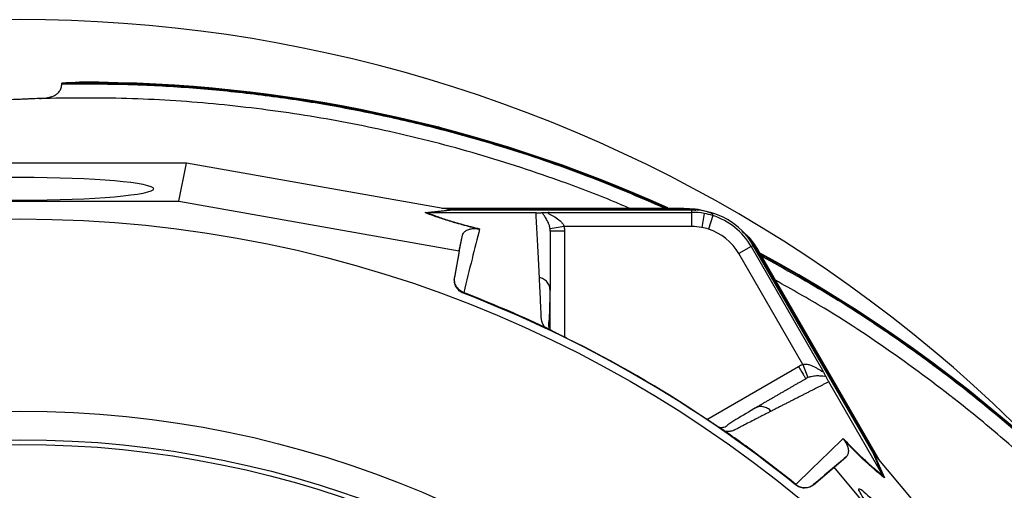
# Model space of a CAD drawing. Header units: millimetres. Extents: x 657 to 1271, y 1189 to 1929.
# Tile 14 of 15: x 957 to 1164, y 1830 to 1929. Entities that reach past the tile are written whole.
import ezdxf

# ---------------------------------------------------------------- set-up
doc = ezdxf.new("R2010")
doc.units = ezdxf.units.MM

msp = doc.modelspace()

# ---------------------------------------------------------------- linework, layer by layer
at = {"color": 7, "linetype": 'Continuous', "lineweight": 25}
for p, q in [((965.42, 1915.48), (965.42, 1915.62)), ((1044.57, 1906.36), (1044.62, 1906.48)), ((1044.62, 1906.48), (1045.47, 1906.13)), ((991.69, 1898.78), (921.79, 1898.78)), ((990.08, 1890.73), (991.69, 1898.78)), ((1047, 1888.99), (991.69, 1898.78)), ((923.4, 1890.73), (990.08, 1890.73)), ((990.08, 1890.73), (1049.17, 1880.27)), ((1041.96, 1888.34), (1047.31, 1888.93)), ((1047.88, 1888.88), (1042.54, 1888.29)), ((1065.34, 1888.29), (1042.55, 1888.29)), ((1045.52, 1889.25), (1096.46, 1889.25)), ((1046.71, 1889.04), (1096.46, 1889.04)), ((1098.19, 1888.88), (1047.88, 1888.88)), ((1068.13, 1888.39), (1098.19, 1888.39)), ((1096.46, 1889.25), (1096.46, 1889.04)), ((1098.19, 1888.39), (1098.19, 1888.88)), ((1100.77, 1888.16), (1100.23, 1885.21)), ((1102.57, 1887.71), (1101.66, 1884.85)), ((1071.26, 1885.39), (1068.3, 1884.93)), ((1098.19, 1885.39), (1071.26, 1885.39)), ((1049.17, 1880.27), (1049.83, 1883.58)), ((1110.67, 1881.19), (1111.09, 1881.43)), ((1136.25, 1837.86), (1111.09, 1881.43)), ((1049.17, 1880.27), (1048.17, 1874.67)), ((1110.67, 1881.19), (1108.07, 1879.69)), ((1121.54, 1856.36), (1108.07, 1879.69)), ((1110.67, 1881.19), (1125.7, 1855.15)), ((1112.28, 1880.12), (1112.09, 1880.01)), ((1112.09, 1880.01), (1136.97, 1836.92)), ((1112.28, 1880.12), (1137.75, 1836)), ((1048.17, 1874.67), (1048.2, 1874.79)), ((1050.08, 1871.48), (1050.05, 1871.34)), ((1068.34, 1871.94), (1068.26, 1872.38)), ((1068.34, 1863.61), (1068.34, 1871.77)), ((1067.67, 1863.95), (1067.6, 1864)), ((1121.54, 1856.36), (1122.62, 1853.57)), ((1138.4, 1832.95), (1127.01, 1852.68)), ((1111.77, 1847.26), (1111.35, 1847.11)), ((1104.84, 1842.49), (1104.76, 1842.54)), ((1138.41, 1832.94), (1136.25, 1837.86)), ((1128.15, 1834.67), (1130.68, 1836.89)), ((1136.58, 1837.39), (1138.74, 1832.46)), ((1136.78, 1837.15), (1172.91, 1794.15)), ((1123.79, 1831.01), (1128.15, 1834.67)), ((1166.75, 1788.73), (1128.15, 1834.67)), ((1119.98, 1830.97), (1120.08, 1831.07)), ((1123.89, 1831.09), (1123.79, 1831.01))]:
    msp.add_line(p, q, dxfattribs=at)
at = {"color": 8, "linetype": 'Continuous', "lineweight": 25}
for p, q in [((1071.34, 1884.4), (1071.34, 1862.1)), ((1068.24, 1867.56), (1068.34, 1867.67)), ((1101.32, 1844.78), (1120.64, 1855.94))]:
    msp.add_line(p, q, dxfattribs=at)
at = {"color": 7, "linetype": 'Continuous', "lineweight": 25, "flags": 128}
for points in [[(1096.46, 1889.04), (1098.82, 1888.88), (1098.99, 1888.86)], [(1110.67, 1882.12), (1110.78, 1881.98), (1112.09, 1880.01)]]:
    msp.add_lwpolyline(points, dxfattribs=at)
at = {"color": 7, "linetype": 'Continuous', "lineweight": 25}
for radius in [258.01, 217.51, 211.5, 210.51]:
    msp.add_circle((956.74, 1628.99), radius, dxfattribs=at)
for centre, radius, start, end in [((956.74, 1628.99), 300, 43.6693, 246.6797), ((969.74, 1614.81), 300.84, 65.8852, 90.8238), ((969.74, 1614.81), 301, 65.7989, 90.0952), ((1098.19, 1873.99), 14.9, 30, 90), ((1098.19, 1873.99), 14.4, 79.7042, 90), ((1098.19, 1873.99), 14.4, 72.3214, 79.7042), ((1098.19, 1873.99), 14.4, 30, 72.3214), ((1098.19, 1873.99), 11.4, 79.7042, 90), ((1098.19, 1873.99), 11.4, 72.3214, 79.7042), ((1098.19, 1873.99), 11.4, 30, 72.3214), ((969.74, 1614.81), 301, 3.998, 61.7441), ((969.74, 1614.81), 300.84, 3.998, 61.5984), ((956.74, 1628.99), 259.7, 51.0565, 68.9435)]:
    msp.add_arc(centre, radius, start, end, dxfattribs=at)
for centre, major_axis, ratio in [((956.74, 1893.35), (28, 0), 0.087489), ((1139.49, 1822.84), (-6.12, 7.29), 0.088975)]:
    msp.add_ellipse(centre, major_axis=major_axis, ratio=ratio, dxfattribs=at)
for centre, major_axis, start_param, end_param in [((1048.54, 1888.99), (17.02, -2.99), 4.624766, 4.642972), ((1136.01, 1838.48), (-11.1, 13.24), 1.640213, 1.658419)]:
    msp.add_ellipse(centre, major_axis=major_axis, ratio=0.015428, start_param=start_param, end_param=end_param, dxfattribs=at)
for points, knots in [([(960.71, 1912.38), (961.26, 1912.41), (961.8, 1912.45), (962.56, 1912.58), (962.81, 1912.63), (963.3, 1912.77), (963.54, 1912.85), (963.99, 1913.06), (964.21, 1913.19), (964.6, 1913.5), (964.77, 1913.68), (965.08, 1914.11), (965.2, 1914.36), (965.33, 1914.76), (965.36, 1914.9), (965.41, 1915.19), (965.42, 1915.34), (965.42, 1915.48)], [0, 0, 0, 0, 0.25, 0.25, 0.375, 0.375, 0.5, 0.5, 0.625, 0.625, 0.75, 0.75, 0.875, 0.875, 0.9375, 0.9375, 1, 1, 1, 1]), ([(969.24, 1915.81), (969.24, 1915.8), (969.16, 1915.78), (968.91, 1915.76), (968.81, 1915.75), (968.56, 1915.74), (968.41, 1915.73), (967.92, 1915.71), (967.52, 1915.69), (966.81, 1915.67), (966.55, 1915.66), (966.01, 1915.64), (965.72, 1915.63), (965.42, 1915.62)], [0, 0, 0, 0, 0.25, 0.25, 0.375, 0.375, 0.5, 0.5, 0.75, 0.75, 0.875, 0.875, 1, 1, 1, 1]), ([(960.71, 1912.38), (960.07, 1912.35), (959.42, 1912.32), (958.43, 1912.28), (958.09, 1912.26), (957.41, 1912.23), (957.08, 1912.22), (956.07, 1912.17), (955.4, 1912.15), (954.08, 1912.09), (953.41, 1912.06), (952.78, 1912.04)], [0, 0, 0, 0, 0.25, 0.25, 0.375, 0.375, 0.5, 0.5, 0.75, 0.75, 1, 1, 1, 1]), ([(1052.96, 1884.94), (1052.32, 1885.1), (1051.7, 1885.26), (1050.52, 1885.57), (1049.94, 1885.73), (1048.3, 1886.18), (1047.31, 1886.47), (1045.95, 1886.9), (1045.52, 1887.04), (1044.7, 1887.31), (1044.31, 1887.45), (1043.21, 1887.84), (1042.55, 1888.09), (1041.96, 1888.34)], [0, 0, 0, 0, 0.125, 0.125, 0.25, 0.25, 0.5, 0.5, 0.625, 0.625, 0.75, 0.75, 1, 1, 1, 1]), ([(1042.55, 1888.29), (1043.13, 1888.04), (1043.78, 1887.79), (1044.87, 1887.4), (1045.26, 1887.26), (1046.07, 1886.99), (1046.5, 1886.85), (1047.85, 1886.43), (1048.84, 1886.14), (1051, 1885.54), (1052.18, 1885.24), (1053.46, 1884.92)], [0, 0, 0, 0, 0.25, 0.25, 0.375, 0.375, 0.5, 0.5, 0.75, 0.75, 1, 1, 1, 1]), ([(1065.34, 1888.29), (1065.51, 1888.29), (1065.67, 1888.29), (1065.94, 1888.3), (1066.06, 1888.3), (1066.26, 1888.31), (1066.35, 1888.32), (1066.51, 1888.33), (1066.58, 1888.33), (1066.65, 1888.34)], [0, 0, 0, 0, 0.25, 0.25, 0.5, 0.5, 0.75, 0.75, 1, 1, 1, 1]), ([(1066.05, 1874.69), (1066.04, 1874.93), (1066.02, 1875.4), (1065.98, 1876.1), (1065.95, 1876.79), (1065.91, 1877.48), (1065.88, 1878.16), (1065.84, 1878.84), (1065.81, 1879.51), (1065.77, 1880.17), (1065.74, 1880.83), (1065.7, 1881.48), (1065.67, 1882.13), (1065.63, 1882.77), (1065.6, 1883.4), (1065.57, 1884.03), (1065.53, 1884.66), (1065.5, 1885.28), (1065.47, 1885.89), (1065.43, 1886.5), (1065.4, 1887.1), (1065.37, 1887.7), (1065.35, 1888.09), (1065.34, 1888.29)], [0, 0, 0, 0, 0.045336, 0.090894, 0.136674, 0.182678, 0.228907, 0.275362, 0.322044, 0.368954, 0.416093, 0.463462, 0.511063, 0.558896, 0.606962, 0.655262, 0.703798, 0.752569, 0.801578, 0.850824, 0.900309, 0.950034, 1, 1, 1, 1]), ([(1066.65, 1888.34), (1066.72, 1888.34), (1066.81, 1888.35), (1067.01, 1888.36), (1067.12, 1888.36), (1067.38, 1888.37), (1067.52, 1888.38), (1067.81, 1888.38), (1067.97, 1888.39), (1068.13, 1888.39)], [0, 0, 0, 0, 0.25, 0.25, 0.5, 0.5, 0.75, 0.75, 1, 1, 1, 1]), ([(1068.3, 1884.93), (1068.26, 1885.17), (1068.21, 1885.39), (1068.08, 1885.8), (1068.01, 1885.99), (1067.78, 1886.52), (1067.61, 1886.83), (1067.29, 1887.36), (1067.13, 1887.59), (1066.84, 1888), (1066.72, 1888.18), (1066.65, 1888.34)], [0, 0, 0, 0, 0.125, 0.125, 0.25, 0.25, 0.5, 0.5, 0.75, 0.75, 1, 1, 1, 1]), ([(1068.13, 1888.39), (1068.05, 1888.39), (1067.98, 1888.38), (1067.87, 1888.35), (1067.84, 1888.32), (1067.86, 1888.25), (1067.9, 1888.21), (1068.02, 1888.13), (1068.1, 1888.09), (1068.35, 1887.95), (1068.53, 1887.86), (1068.92, 1887.66), (1069.11, 1887.55), (1069.69, 1887.2), (1070.08, 1886.93), (1070.6, 1886.44), (1070.77, 1886.26), (1070.99, 1885.96), (1071.05, 1885.85), (1071.17, 1885.63), (1071.22, 1885.51), (1071.26, 1885.39)], [0, 0, 0, 0, 0.0625, 0.0625, 0.125, 0.125, 0.1875, 0.1875, 0.25, 0.25, 0.375, 0.375, 0.5, 0.5, 0.75, 0.75, 0.875, 0.875, 0.9375, 0.9375, 1, 1, 1, 1]), ([(1096.46, 1889.25), (1098.08, 1889.19), (1100.23, 1889.12), (1102.16, 1888.24), (1102.64, 1888.03)], [0, 0, 0, 0, 0.7521447, 1, 1, 1, 1]), ([(1098.19, 1885.39), (1098.19, 1885.74), (1098.19, 1886.11), (1098.19, 1886.84), (1098.19, 1887.18), (1098.19, 1887.77), (1098.19, 1888), (1098.19, 1888.3), (1098.19, 1888.38), (1098.19, 1888.39)], [0, 0, 0, 0, 0.25, 0.25, 0.5, 0.5, 0.75, 0.75, 1, 1, 1, 1]), ([(1049.83, 1883.58), (1049.86, 1883.73), (1049.92, 1883.89), (1050.13, 1884.18), (1050.27, 1884.32), (1050.54, 1884.51), (1050.65, 1884.57), (1050.89, 1884.69), (1051.02, 1884.75), (1051.26, 1884.83), (1051.35, 1884.85), (1051.54, 1884.9), (1051.65, 1884.92), (1051.89, 1884.96), (1052.03, 1884.97), (1052.29, 1884.98), (1052.38, 1884.98), (1052.56, 1884.98), (1052.62, 1884.98), (1052.77, 1884.97), (1052.85, 1884.96), (1052.96, 1884.94)], [0, 0, 0, 0, 0.25, 0.25, 0.5, 0.5, 0.625, 0.625, 0.75, 0.75, 0.8125, 0.8125, 0.875, 0.875, 0.9375, 0.9375, 0.96875, 0.96875, 0.984375, 0.984375, 1, 1, 1, 1]), ([(1053.46, 1884.92), (1052.95, 1882.88), (1052.41, 1880.75), (1051.29, 1876.28), (1050.71, 1873.94), (1050.1, 1871.47)], [0, 0, 0, 0, 0.5, 0.5, 1, 1, 1, 1]), ([(1068.34, 1884.4), (1068.34, 1884.18), (1068.34, 1883.72), (1068.34, 1883.03), (1068.34, 1882.33), (1068.34, 1881.63), (1068.34, 1880.92), (1068.34, 1880.21), (1068.34, 1879.49), (1068.34, 1878.76), (1068.34, 1878.03), (1068.34, 1877.29), (1068.34, 1876.54), (1068.34, 1875.79), (1068.34, 1875.03), (1068.34, 1874.27), (1068.34, 1873.5), (1068.34, 1872.73), (1068.34, 1872.2), (1068.34, 1871.94)], [0, 0, 0, 0, 0.061953, 0.123509, 0.18467, 0.245435, 0.305808, 0.365787, 0.425376, 0.484574, 0.543383, 0.601804, 0.659839, 0.717488, 0.774754, 0.831636, 0.888137, 0.944258, 1, 1, 1, 1]), ([(1071.34, 1884.4), (1070.94, 1884.4), (1070.55, 1884.4), (1069.82, 1884.4), (1069.49, 1884.4), (1068.94, 1884.4), (1068.71, 1884.4), (1068.41, 1884.4), (1068.34, 1884.4), (1068.34, 1884.4)], [0, 0, 0, 0, 0.25, 0.25, 0.5, 0.5, 0.75, 0.75, 1, 1, 1, 1]), ([(1108.69, 1884.43), (1108.92, 1884.25), (1110.44, 1883.14), (1111.43, 1881.5), (1112.28, 1880.12)], [0, 0, 0, 0, 0.153545, 1, 1, 1, 1]), ([(1050.05, 1871.34), (1049.72, 1871.47), (1049.43, 1871.65), (1048.9, 1872.1), (1048.68, 1872.37), (1048.43, 1872.82), (1048.36, 1872.98), (1048.24, 1873.3), (1048.2, 1873.47), (1048.11, 1873.98), (1048.11, 1874.33), (1048.17, 1874.67)], [0, 0, 0, 0, 0.25, 0.25, 0.5, 0.5, 0.625, 0.625, 0.75, 0.75, 1, 1, 1, 1]), ([(1050.08, 1871.48), (1049.75, 1871.61), (1049.46, 1871.78), (1048.93, 1872.24), (1048.71, 1872.51), (1048.46, 1872.96), (1048.39, 1873.11), (1048.27, 1873.43), (1048.23, 1873.6), (1048.17, 1873.94), (1048.16, 1874.11), (1048.16, 1874.45), (1048.17, 1874.62), (1048.2, 1874.79)], [0, 0, 0, 0, 0.25, 0.25, 0.5, 0.5, 0.625, 0.625, 0.75, 0.75, 0.875, 0.875, 1, 1, 1, 1]), ([(1067.13, 1864.21), (1067.09, 1864.27), (1067.02, 1864.4), (1066.92, 1864.58), (1066.83, 1864.75), (1066.76, 1864.92), (1066.69, 1865.09), (1066.63, 1865.25), (1066.58, 1865.41), (1066.53, 1865.57), (1066.49, 1865.76), (1066.46, 1866.01), (1066.44, 1866.38), (1066.42, 1866.82), (1066.4, 1867.32), (1066.36, 1868.14), (1066.31, 1869.27), (1066.25, 1870.67), (1066.18, 1872.04), (1066.12, 1873.38), (1066.07, 1874.25), (1066.05, 1874.69)], [0, 0, 0, 0, 0.013423, 0.026738, 0.039956, 0.053088, 0.066144, 0.079134, 0.09207, 0.104963, 0.117824, 0.141662, 0.172831, 0.217057, 0.263491, 0.312127, 0.449156, 0.58733, 0.723761, 0.861313, 1, 1, 1, 1]), ([(1068.19, 1863.93), (1068.14, 1864.06), (1067.95, 1864.63), (1068.13, 1865.36), (1068.18, 1866.34), (1068.26, 1867.78), (1068.29, 1869.8), (1068.3, 1871.49), (1068.3, 1872.39)], [0, 0, 0, 0, 0.038407, 0.157587, 0.27726, 0.405507, 0.68637, 1, 1, 1, 1]), ([(1067.6, 1864), (1067.57, 1864.01), (1067.53, 1864.03), (1067.45, 1864.06), (1067.38, 1864.1), (1067.3, 1864.13), (1067.21, 1864.17), (1067.15, 1864.2), (1067.13, 1864.21)], [0, 0, 0, 0, 0.160202, 0.321039, 0.484027, 0.650625, 0.822199, 1, 1, 1, 1]), ([(1071.86, 1861.84), (1071.78, 1861.87), (1071.64, 1861.95), (1071.42, 1862.05), (1071.21, 1862.16), (1071, 1862.26), (1070.79, 1862.37), (1070.59, 1862.47), (1070.38, 1862.57), (1070.18, 1862.67), (1069.98, 1862.77), (1069.72, 1862.9), (1069.42, 1863.06), (1069.07, 1863.23), (1068.74, 1863.4), (1068.44, 1863.55), (1068.16, 1863.7), (1067.9, 1863.83), (1067.75, 1863.91), (1067.67, 1863.95)], [0, 0, 0, 0, 0.043919, 0.087472, 0.13073, 0.173768, 0.216664, 0.259492, 0.30233, 0.345255, 0.388344, 0.431671, 0.51489, 0.596546, 0.677156, 0.757259, 0.837405, 0.91814, 1, 1, 1, 1]), ([(1071.86, 1861.84), (1071.45, 1862.04), (1070.62, 1862.45), (1069.45, 1863.04), (1068.53, 1863.5), (1068.19, 1863.69), (1068.07, 1863.75)], [0, 0, 0, 0, 0.272035, 0.551471, 0.845021, 1, 1, 1, 1]), ([(1121.54, 1856.36), (1121.78, 1856.42), (1122.03, 1856.42), (1122.53, 1856.38), (1122.77, 1856.32), (1123.46, 1856.11), (1123.89, 1855.91), (1124.48, 1855.58), (1124.67, 1855.47), (1125.04, 1855.24), (1125.21, 1855.12), (1125.45, 1854.98), (1125.53, 1854.93), (1125.66, 1854.87), (1125.72, 1854.85), (1125.78, 1854.87), (1125.79, 1854.91), (1125.76, 1855.01), (1125.73, 1855.08), (1125.7, 1855.15)], [0, 0, 0, 0, 0.125, 0.125, 0.25, 0.25, 0.5, 0.5, 0.625, 0.625, 0.75, 0.75, 0.8125, 0.8125, 0.875, 0.875, 0.9375, 0.9375, 1, 1, 1, 1]), ([(1120.64, 1855.94), (1120.84, 1855.6), (1121.03, 1855.26), (1121.4, 1854.63), (1121.56, 1854.34), (1121.84, 1853.86), (1121.95, 1853.67), (1122.1, 1853.41), (1122.14, 1853.34), (1122.14, 1853.34)], [0, 0, 0, 0, 0.25, 0.25, 0.5, 0.5, 0.75, 0.75, 1, 1, 1, 1]), ([(1126.39, 1853.85), (1126.36, 1853.91), (1126.32, 1853.99), (1126.23, 1854.17), (1126.18, 1854.27), (1126.06, 1854.49), (1125.99, 1854.62), (1125.85, 1854.88), (1125.77, 1855.01), (1125.7, 1855.15)], [0, 0, 0, 0, 0.25, 0.25, 0.5, 0.5, 0.75, 0.75, 1, 1, 1, 1]), ([(1111.35, 1847.11), (1111.56, 1847.23), (1111.99, 1847.48), (1112.63, 1847.84), (1113.26, 1848.21), (1113.88, 1848.57), (1114.5, 1848.93), (1115.12, 1849.28), (1115.73, 1849.64), (1116.34, 1849.99), (1116.94, 1850.33), (1117.53, 1850.68), (1118.13, 1851.02), (1118.72, 1851.36), (1119.3, 1851.7), (1119.88, 1852.03), (1120.45, 1852.36), (1121.02, 1852.69), (1121.59, 1853.02), (1121.96, 1853.23), (1122.14, 1853.34)], [0, 0, 0, 0, 0.052635, 0.105608, 0.158921, 0.212573, 0.266566, 0.320902, 0.37558, 0.430604, 0.485973, 0.541688, 0.597751, 0.654162, 0.710923, 0.768034, 0.825496, 0.883311, 0.941478, 1, 1, 1, 1]), ([(1127.01, 1852.68), (1126.81, 1852.58), (1126.43, 1852.39), (1125.83, 1852.09), (1125.24, 1851.79), (1124.64, 1851.48), (1124.03, 1851.17), (1123.41, 1850.86), (1122.79, 1850.55), (1122.17, 1850.23), (1121.54, 1849.91), (1120.9, 1849.58), (1120.25, 1849.25), (1119.6, 1848.92), (1118.95, 1848.59), (1118.28, 1848.25), (1117.62, 1847.91), (1116.94, 1847.56), (1116.26, 1847.21), (1115.57, 1846.86), (1115.11, 1846.62), (1114.87, 1846.5)], [0, 0, 0, 0, 0.055211, 0.110128, 0.164753, 0.219086, 0.273129, 0.326884, 0.38035, 0.43353, 0.486425, 0.539036, 0.591365, 0.643413, 0.695181, 0.746671, 0.797884, 0.848822, 0.899487, 0.949879, 1, 1, 1, 1]), ([(1126.39, 1853.85), (1126.22, 1853.83), (1126.01, 1853.84), (1125.51, 1853.88), (1125.23, 1853.91), (1124.6, 1853.92), (1124.26, 1853.92), (1123.69, 1853.85), (1123.48, 1853.82), (1123.06, 1853.72), (1122.84, 1853.66), (1122.62, 1853.57)], [0, 0, 0, 0, 0.25, 0.25, 0.5, 0.5, 0.75, 0.75, 0.875, 0.875, 1, 1, 1, 1]), ([(1126.39, 1853.85), (1126.45, 1853.72), (1126.52, 1853.59), (1126.66, 1853.32), (1126.71, 1853.22), (1126.8, 1853.04), (1126.84, 1852.98), (1126.91, 1852.85), (1126.96, 1852.77), (1127, 1852.7)], [0, 0, 0, 0, 0.5, 0.5, 0.75, 0.75, 0.875, 0.875, 1, 1, 1, 1]), ([(1111.76, 1847.3), (1110.3, 1846.43), (1108.24, 1845.2), (1105.99, 1843.88), (1105.18, 1843.04), (1104.37, 1842.99), (1104.08, 1842.97)], [0, 0, 0, 0, 0.578265, 0.819399, 0.935238, 1, 1, 1, 1]), ([(1114.87, 1846.5), (1114.66, 1846.39), (1114.22, 1846.17), (1113.56, 1845.83), (1112.89, 1845.49), (1112.22, 1845.14), (1111.34, 1844.69), (1110.24, 1844.12), (1109.12, 1843.54), (1108.2, 1843.06), (1107.66, 1842.78), (1107.26, 1842.57), (1107.02, 1842.47), (1106.8, 1842.38), (1106.57, 1842.31), (1106.3, 1842.26), (1105.98, 1842.22), (1105.64, 1842.19), (1105.39, 1842.19), (1105.26, 1842.19)], [0, 0, 0, 0, 0.077777, 0.1552, 0.232272, 0.308995, 0.385372, 0.530526, 0.674474, 0.747423, 0.819615, 0.846383, 0.869761, 0.889755, 0.906383, 0.929523, 0.9528, 0.976272, 1, 1, 1, 1]), ([(1104.76, 1842.54), (1104.73, 1842.57), (1104.65, 1842.61), (1104.52, 1842.69), (1104.39, 1842.77), (1104.26, 1842.86), (1104.11, 1842.95), (1103.97, 1843.05), (1103.81, 1843.15), (1103.65, 1843.25), (1103.49, 1843.36), (1103.32, 1843.47), (1103.14, 1843.58), (1102.96, 1843.7), (1102.71, 1843.86), (1102.4, 1844.07), (1102.02, 1844.32), (1101.63, 1844.58), (1101.24, 1844.84), (1100.97, 1845.02), (1100.84, 1845.1)], [0, 0, 0, 0, 0.044249, 0.088103, 0.131644, 0.174954, 0.21812, 0.261226, 0.304357, 0.347601, 0.391041, 0.434763, 0.478847, 0.523375, 0.568424, 0.654803, 0.740537, 0.826241, 0.912528, 1, 1, 1, 1]), ([(1105.26, 1842.19), (1105.23, 1842.22), (1105.17, 1842.26), (1105.08, 1842.32), (1104.99, 1842.38), (1104.91, 1842.44), (1104.86, 1842.48), (1104.84, 1842.49)], [0, 0, 0, 0, 0.212576, 0.416535, 0.614103, 0.807726, 1, 1, 1, 1]), ([(1120.06, 1831.08), (1121.89, 1832.84), (1123.63, 1834.51), (1126.94, 1837.72), (1128.52, 1839.25), (1130.03, 1840.71)], [0, 0, 0, 0, 0.5, 0.5, 1, 1, 1, 1]), ([(1130.03, 1840.71), (1130.94, 1839.76), (1131.8, 1838.89), (1133.4, 1837.32), (1134.14, 1836.61), (1135.18, 1835.65), (1135.51, 1835.35), (1136.16, 1834.78), (1136.47, 1834.52), (1137.36, 1833.77), (1137.9, 1833.33), (1138.4, 1832.95)], [0, 0, 0, 0, 0.25, 0.25, 0.5, 0.5, 0.625, 0.625, 0.75, 0.75, 1, 1, 1, 1]), ([(1130.3, 1840.29), (1130.36, 1840.21), (1130.41, 1840.14), (1130.5, 1840.01), (1130.53, 1839.96), (1130.62, 1839.81), (1130.67, 1839.72), (1130.79, 1839.49), (1130.84, 1839.37), (1130.93, 1839.14), (1130.97, 1839.04), (1131.02, 1838.85), (1131.05, 1838.76), (1131.1, 1838.52), (1131.12, 1838.37), (1131.13, 1838.1), (1131.13, 1837.98), (1131.1, 1837.65), (1131.05, 1837.46), (1130.9, 1837.13), (1130.8, 1837), (1130.68, 1836.89)], [0, 0, 0, 0, 0.015625, 0.015625, 0.03125, 0.03125, 0.0625, 0.0625, 0.125, 0.125, 0.1875, 0.1875, 0.25, 0.25, 0.375, 0.375, 0.5, 0.5, 0.75, 0.75, 1, 1, 1, 1]), ([(1138.74, 1832.46), (1138.23, 1832.85), (1137.68, 1833.29), (1136.79, 1834.05), (1136.48, 1834.32), (1135.83, 1834.9), (1135.5, 1835.2), (1134.45, 1836.16), (1133.7, 1836.88), (1132.49, 1838.07), (1132.06, 1838.49), (1131.2, 1839.36), (1130.76, 1839.82), (1130.3, 1840.29)], [0, 0, 0, 0, 0.25, 0.25, 0.375, 0.375, 0.5, 0.5, 0.75, 0.75, 0.875, 0.875, 1, 1, 1, 1]), ([(1123.79, 1831.01), (1123.53, 1830.79), (1123.23, 1830.61), (1122.58, 1830.37), (1122.24, 1830.31), (1121.72, 1830.3), (1121.55, 1830.32), (1121.21, 1830.37), (1121.04, 1830.42), (1120.55, 1830.59), (1120.25, 1830.75), (1119.98, 1830.97)], [0, 0, 0, 0, 0.25, 0.25, 0.5, 0.5, 0.625, 0.625, 0.75, 0.75, 1, 1, 1, 1]), ([(1120.08, 1831.07), (1120.35, 1830.85), (1120.65, 1830.68), (1121.31, 1830.45), (1121.65, 1830.39), (1122.17, 1830.4), (1122.34, 1830.42), (1122.68, 1830.48), (1122.84, 1830.52), (1123.17, 1830.64), (1123.32, 1830.72), (1123.61, 1830.89), (1123.75, 1830.99), (1123.89, 1831.09)], [0, 0, 0, 0, 0.25, 0.25, 0.5, 0.5, 0.625, 0.625, 0.75, 0.75, 0.875, 0.875, 1, 1, 1, 1])]:
    msp.add_open_spline(points, degree=3, knots=knots, dxfattribs=at)
at = {"color": 8, "linetype": 'Continuous', "lineweight": 25}
for points, knots in [([(965.42, 1915.48), (971.12, 1915.48), (981.15, 1915.46), (995.45, 1914.5), (1008.35, 1913.13), (1021.2, 1911.19), (1033.81, 1908.72), (1046.11, 1905.76), (1060.17, 1901.75), (1075.77, 1896.47), (1087.07, 1891.61), (1092.56, 1889.25)], [0, 0, 0, 0, 0.130833, 0.229675, 0.328517, 0.428099, 0.52768, 0.622894, 0.718108, 0.862918, 1, 1, 1, 1]), ([(1084.99, 1889.25), (1083.93, 1889.71), (1079.04, 1891.84), (1068.06, 1895.94), (1051.95, 1901.19), (1033.71, 1905.78), (1015.51, 1909.18), (997.42, 1911.41), (979.11, 1912.61), (966.86, 1912.46), (960.71, 1912.38)], [0, 0, 0, 0, 0.027068, 0.125635, 0.275848, 0.42606, 0.568196, 0.711675, 0.855156, 1, 1, 1, 1]), ([(1112.79, 1879.22), (1117.77, 1876.46), (1126.37, 1871.68), (1138.1, 1864.06), (1150.02, 1855.67), (1163.18, 1845.3), (1177.36, 1832.61), (1190.79, 1818.95), (1203.37, 1804.44), (1214.96, 1789.22), (1224.38, 1775.06), (1231.99, 1762.18), (1239.13, 1748.8), (1246.49, 1732.99), (1253.58, 1714.75), (1259.43, 1696.21), (1263.56, 1679.47), (1266.4, 1664.58), (1268.29, 1651.56), (1269.62, 1638.41), (1270.38, 1625.12), (1270.63, 1609.58), (1270, 1591.79), (1268.26, 1574.05), (1265.6, 1556.44), (1262.03, 1538.98), (1257.37, 1521.73), (1252.48, 1506.8), (1247.7, 1494.05), (1242.36, 1481.45), (1236.45, 1469.01), (1229.44, 1455.76), (1221.16, 1441.79), (1211.45, 1427.26), (1200.85, 1413.13), (1189.39, 1399.5), (1176.98, 1386.31), (1163.73, 1373.76), (1152.05, 1363.78), (1142.24, 1356.36), (1137.39, 1352.54), (1134.96, 1350.64)], [0, 0, 0, 0, 0.027045, 0.046713, 0.06638, 0.096291, 0.126202, 0.156707, 0.187212, 0.21736, 0.247508, 0.26794, 0.288373, 0.319532, 0.350692, 0.38125, 0.411808, 0.432523, 0.453237, 0.474266, 0.495295, 0.51642, 0.548095, 0.579769, 0.60101, 0.632684, 0.664358, 0.68581, 0.707262, 0.729025, 0.750788, 0.772651, 0.80017, 0.827893, 0.855616, 0.88403, 0.912444, 0.941565, 0.970686, 0.985344, 1, 1, 1, 1]), ([(1068.26, 1872.38), (1068.24, 1872.54), (1068.18, 1873.01), (1067.73, 1873.72), (1066.99, 1874.38), (1066.36, 1874.59), (1066.05, 1874.69)], [0, 0, 0, 0, 0.1405892, 0.4323865, 0.7241838, 1, 1, 1, 1]), ([(1133.07, 1352.93), (1133.07, 1352.93), (1135.32, 1354.78), (1139.95, 1358.31), (1149.23, 1365.36), (1160.37, 1374.76), (1173.22, 1386.77), (1185.44, 1399.56), (1197.06, 1413.17), (1207.97, 1427.5), (1218.14, 1442.57), (1227.72, 1458.68), (1236.59, 1475.84), (1243.72, 1492.04), (1249.23, 1506.59), (1253.48, 1519.4), (1257.2, 1532.43), (1260.37, 1545.7), (1262.95, 1558.96), (1264.95, 1572.16), (1266.38, 1585.31), (1267.26, 1598.53), (1267.65, 1613.76), (1267.22, 1630.94), (1265.75, 1647.95), (1263.65, 1662.81), (1261.27, 1675.62), (1258.32, 1688.37), (1254.78, 1701.06), (1250.1, 1715.39), (1243.97, 1731.23), (1236.91, 1746.51), (1229.99, 1759.61), (1222.41, 1772.57), (1212.89, 1786.97), (1201.3, 1802.23), (1188.98, 1816.48), (1177.44, 1828.28), (1166.77, 1838.11), (1155.54, 1847.62), (1142.06, 1857.8), (1128.2, 1867.11), (1119.21, 1872.15), (1115.76, 1874.09)], [0, 0, 0, 0, 0, 0.014067, 0.028136, 0.05631, 0.084484, 0.113113, 0.141742, 0.17093, 0.200118, 0.229545, 0.261476, 0.293407, 0.315032, 0.336658, 0.358597, 0.380537, 0.402577, 0.423823, 0.445069, 0.466463, 0.487857, 0.51866, 0.549462, 0.570329, 0.591197, 0.612379, 0.633561, 0.654846, 0.685218, 0.71559, 0.736174, 0.756757, 0.788147, 0.819537, 0.849319, 0.8791, 0.899266, 0.919432, 0.950164, 0.980895, 1, 1, 1, 1]), ([(1114.87, 1846.5), (1114.63, 1846.72), (1114.14, 1847.16), (1113.19, 1847.47), (1112.35, 1847.51), (1111.91, 1847.32), (1111.77, 1847.26)], [0, 0, 0, 0, 0.275816, 0.567614, 0.859411, 1, 1, 1, 1])]:
    msp.add_open_spline(points, degree=3, knots=knots, dxfattribs=at)
at = {"color": 7, "linetype": 'Continuous', "lineweight": 25}
for points in [[(1042.54, 1888.29), (1042.34, 1888.29), (1042.15, 1888.3), (1041.96, 1888.34)], [(1042.54, 1888.29), (1042.54, 1888.29), (1042.55, 1888.29), (1042.55, 1888.29)], [(1047.88, 1888.88), (1047.69, 1888.88), (1047.5, 1888.9), (1047.31, 1888.93)], [(1071.26, 1885.39), (1071.31, 1885.06), (1071.34, 1884.73), (1071.34, 1884.4)], [(1048.2, 1874.79), (1048.78, 1877.91), (1049.32, 1880.83), (1049.83, 1883.58)], [(1052.96, 1884.94), (1053.12, 1884.92), (1053.29, 1884.91), (1053.46, 1884.92)], [(1068.34, 1884.4), (1068.34, 1884.58), (1068.32, 1884.75), (1068.3, 1884.93)], [(1067.13, 1864.21), (1064.33, 1865.52), (1058.69, 1868.05), (1052.97, 1870.37), (1050.09, 1871.48)], [(1100.84, 1845.1), (1091.55, 1851.3), (1081.86, 1856.89), (1071.86, 1861.84)], [(1120.64, 1855.94), (1120.93, 1856.1), (1121.23, 1856.24), (1121.54, 1856.36)], [(1122.62, 1853.57), (1122.45, 1853.5), (1122.29, 1853.43), (1122.14, 1853.34)], [(1120.07, 1831.07), (1117.67, 1833.01), (1112.8, 1836.81), (1107.8, 1840.43), (1105.26, 1842.19)], [(1130.3, 1840.29), (1130.2, 1840.42), (1130.11, 1840.56), (1130.03, 1840.71)], [(1136.58, 1837.39), (1136.45, 1837.54), (1136.34, 1837.7), (1136.25, 1837.86)], [(1130.68, 1836.89), (1128.56, 1835.08), (1126.3, 1833.15), (1123.89, 1831.09)], [(1138.4, 1832.95), (1138.4, 1832.95), (1138.4, 1832.94), (1138.41, 1832.94)], [(1138.41, 1832.94), (1138.5, 1832.77), (1138.61, 1832.61), (1138.74, 1832.46)]]:
    msp.add_open_spline(points, degree=3, dxfattribs=at)

doc.saveas('drawing.dxf')
